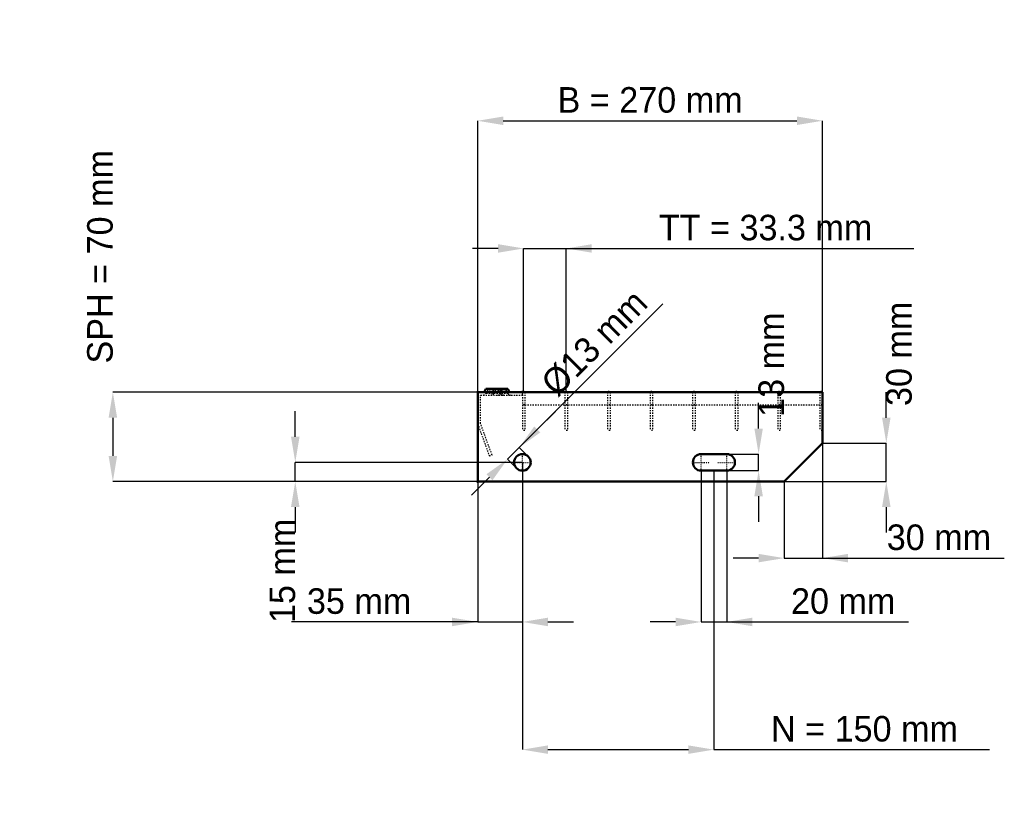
# Model space of a CAD drawing. Header units: millimetres. Extents: x -359 to 412, y -257 to 362.
import ezdxf

# ---------------------------------------------------------------- set-up
doc = ezdxf.new("R2010")
doc.units = ezdxf.units.MM
doc.linetypes.add('Center', pattern=[1.5, 0.45, -0.5, 0.05, -0.5])
doc.linetypes.add('Dashed', pattern=[2, 1, -1])
for name, color, linetype, lineweight in [('2d ConnectionPoints', 7, 'Continuous', 50), ('AM_0', 7, 'Continuous', 50), ('AM_5', 3, 'Continuous', 25), ('AM_7', 7, 'Center', 25), ('AM_9', 6, 'Dashed', 25)]:
    doc.layers.add(name, color=color, linetype=linetype, lineweight=lineweight)
doc.dimstyles.new('ISO-25', dxfattribs={"dimtxt": 2.5, "dimasz": 2.5, "dimexe": 1.25, "dimexo": 0.625, "dimtad": 1, "dimtxsty": 'Standard', "dimcen": 2.5, "dimadec": 0, "dimazin": 0, "dimtfac": 1, "dimtmove": 0, "dimatfit": 3, "dimfxl": 1, "dimarcsym": 0})

# ---------------------------------------------------------------- blocks, each defined once
blk = doc.blocks.new('1_270_2_33_33_7_VERTICAL_0_in_L10002350PX4223033112350_0')
at = {"layer": 'AM_9'}
blk.add_line((35, 60), (270, 60), dxfattribs=at)
blk = doc.blocks.new('2_1000_350_11_11_2_7_3_FRONT_0_in_L10002350PX4223033112350_0')
at = {"layer": 'AM_0'}
for p, q in [((6.43, 72.46), (5.01, 70)), ((6.43, 72.46), (23.57, 72.46)), ((18.99, 70), (17.57, 72.46)), ((24.99, 70), (23.57, 72.46))]:
    blk.add_line(p, q, dxfattribs=at)
at = {"layer": 'AM_7'}
for p, q in [((12, 73), (12, 67.5)), ((18, 73), (18, 67.5))]:
    blk.add_line(p, q, dxfattribs=at)
at = {"layer": 'AM_9'}
for p, q in [((7.89, 71.62), (6.3, 68.87)), ((6.43, 72.46), (7.89, 71.62)), ((22.11, 71.62), (7.89, 71.62)), ((12.43, 72.46), (11.01, 70)), ((13.89, 71.62), (12.3, 68.87)), ((12.43, 72.46), (13.89, 71.62)), ((16.11, 71.62), (17.57, 72.46)), ((17.7, 68.87), (16.11, 71.62)), ((22.11, 71.62), (23.57, 72.46)), ((23.7, 68.87), (22.11, 71.62)), ((35, 67.75), (35, 70)), ((2.25, 67.75), (35, 67.75)), ((2.25, 45.4), (2.25, 67.75)), ((23.7, 68.87), (6.3, 68.87)), ((19.28, 67.81), (21.08, 67.75)), ((0, 45), (9.1, 20)), ((11.21, 20.77), (2.25, 45.4)), ((9.1, 20), (11.21, 20.77))]:
    blk.add_line(p, q, dxfattribs=at)
blk.add_lwpolyline([(14.92, 67.75), (16.46, 67.8), (18, 67.84), (19.28, 67.81)], dxfattribs=at)
for centre, start, end in [((4.35, 70), 270, 330), ((10.35, 70), 270, 330), ((19.65, 70), 210, 270), ((25.65, 70), 210, 270)]:
    blk.add_arc(centre, 2.25, start, end, dxfattribs=at)
blk = doc.blocks.new('3_1000_0_30_11_11_2_3_HORIZONTAL_1_0_in_L10002350PX4223033112350_0')
at = {"layer": 'AM_9'}
for p, q in [((268, 70), (268, 40)), ((270, 60), (268, 60)), ((270, 40), (268, 40))]:
    blk.add_line(p, q, dxfattribs=at)
blk = doc.blocks.new('4_1000_0_30_11_11_2_3_HORIZONTAL_2_0_in_L10002350PX4223033112350_0')
at = {"layer": 'AM_9'}
for p, q in [((234.98, 70), (234.98, 40)), ((236.98, 70), (236.98, 40)), ((236.98, 60), (234.98, 60)), ((236.98, 40), (234.98, 40))]:
    blk.add_line(p, q, dxfattribs=at)
blk = doc.blocks.new('5_1000_0_30_11_11_2_3_HORIZONTAL_3_0_in_L10002350PX4223033112350_0')
at = {"layer": 'AM_9'}
for p, q in [((201.65, 70), (201.65, 40)), ((203.65, 70), (203.65, 40)), ((203.65, 60), (201.65, 60)), ((203.65, 40), (201.65, 40))]:
    blk.add_line(p, q, dxfattribs=at)
blk = doc.blocks.new('6_1000_0_30_11_11_2_3_HORIZONTAL_4_0_in_L10002350PX4223033112350_0')
at = {"layer": 'AM_9'}
for p, q in [((168.32, 70), (168.32, 40)), ((170.32, 70), (170.32, 40)), ((170.32, 60), (168.32, 60)), ((170.32, 40), (168.32, 40))]:
    blk.add_line(p, q, dxfattribs=at)
blk = doc.blocks.new('7_1000_0_30_11_11_2_3_HORIZONTAL_5_0_in_L10002350PX4223033112350_0')
at = {"layer": 'AM_9'}
for p, q in [((134.99, 70), (134.99, 40)), ((136.99, 70), (136.99, 40)), ((136.99, 60), (134.99, 60)), ((136.99, 40), (134.99, 40))]:
    blk.add_line(p, q, dxfattribs=at)
blk = doc.blocks.new('8_1000_0_30_11_11_2_3_HORIZONTAL_6_0_in_L10002350PX4223033112350_0')
at = {"layer": 'AM_9'}
for p, q in [((101.66, 70), (101.66, 40)), ((103.66, 70), (103.66, 40)), ((103.66, 60), (101.66, 60)), ((103.66, 40), (101.66, 40))]:
    blk.add_line(p, q, dxfattribs=at)
blk = doc.blocks.new('9_1000_0_30_11_11_2_3_HORIZONTAL_7_0_in_L10002350PX4223033112350_0')
at = {"layer": 'AM_9'}
for p, q in [((68.33, 70), (68.33, 40)), ((70.33, 70), (70.33, 40)), ((70.33, 60), (68.33, 60)), ((70.33, 40), (68.33, 40))]:
    blk.add_line(p, q, dxfattribs=at)
blk = doc.blocks.new('10_1000_0_30_11_11_2_3_HORIZONTAL_8_0_in_L10002350PX4223033112350_0')
at = {"layer": 'AM_9'}
for p, q in [((35, 70), (35, 40)), ((37, 70), (37, 40)), ((37, 60), (35, 60)), ((37, 40), (35, 40))]:
    blk.add_line(p, q, dxfattribs=at)
blk = doc.blocks.new('11_270_1000_350_2_33_33_7_70_3_LEFT_0_in_L10002350PX4223033112350_0')
at = {"layer": 'AM_0'}
for p, q in [((270, 70), (0, 70)), ((0, 70), (0, 0)), ((270, 30), (270, 70)), ((240, 0), (270, 30)), ((195, 21.5), (175, 21.5)), ((175, 8.5), (195, 8.5)), ((0, 0), (240, 0))]:
    blk.add_line(p, q, dxfattribs=at)
blk.add_circle((35, 15), 6.5, dxfattribs=at)
for centre, start, end in [((175, 15), 90, 270), ((195, 15), 270, 90)]:
    blk.add_arc(centre, 6.5, start, end, dxfattribs=at)
at = {"layer": 'AM_7'}
for p, q in [((35, 8.175), (35, 21.825)), ((175, 8.175), (175, 21.825)), ((195, 8.175), (195, 21.825)), ((28.175, 15), (41.825, 15)), ((168.175, 15), (181.825, 15)), ((188.175, 15), (201.825, 15))]:
    blk.add_line(p, q, dxfattribs=at)
blk = doc.blocks.new('*D12')
at = {"layer": 'AM_5', "color": 0, "lineweight": -2}
for p, q in [((0, 70), (0, 282.54)), ((20, 282.54), (250, 282.54)), ((270, 70), (270, 282.54))]:
    blk.add_line(p, q, dxfattribs=at)
at = {"layer": 'AM_5', "color": 0}
for points in [[(20, 285.88), (20, 279.21), (0, 282.54)], [(250, 279.21), (250, 285.88), (270, 282.54)]]:
    blk.add_solid(points, dxfattribs=at)
at = {"layer": 'Defpoints', "color": 0}
for p in [(270, 282.54), (0, 70), (270, 70)]:
    blk.add_point(p, dxfattribs=at)
at = {"layer": 'AM_5', "color": 0, "insert": (135, 298.75), "char_height": 20, "attachment_point": 5}
blk.add_mtext('B = 270 mm', dxfattribs=at)
blk = doc.blocks.new('*D13')
at = {"layer": 'AM_5', "color": 0, "lineweight": -2}
for p, q in [((16, 182.54), (-4, 182.54)), ((36, 70), (36, 182.54)), ((36, 182.54), (69.33, 182.54)), ((69.33, 70), (69.33, 182.54)), ((69.33, 182.54), (341.56, 182.54)), ((89.33, 182.54), (109.33, 182.54))]:
    blk.add_line(p, q, dxfattribs=at)
at = {"layer": 'AM_5', "color": 0}
for points in [[(16, 179.21), (16, 185.88), (36, 182.54)], [(89.33, 185.88), (89.33, 179.21), (69.33, 182.54)]]:
    blk.add_solid(points, dxfattribs=at)
at = {"layer": 'Defpoints', "color": 0}
for p in [(69.33, 182.54), (36, 70), (69.33, 70)]:
    blk.add_point(p, dxfattribs=at)
at = {"layer": 'AM_5', "color": 0, "insert": (225.45, 198.75), "char_height": 20, "attachment_point": 5}
blk.add_mtext('TT = 33.3 mm', dxfattribs=at)
blk = doc.blocks.new('*D14')
at = {"layer": 'AM_5', "color": 0, "lineweight": -2}
for p, q in [((0, 70), (-285.71, 70)), ((-285.71, 50), (-285.71, 20)), ((0, 0), (-285.71, 0))]:
    blk.add_line(p, q, dxfattribs=at)
at = {"layer": 'AM_5', "color": 0}
for points in [[(-282.38, 50), (-289.05, 50), (-285.71, 70)], [(-289.05, 20), (-282.38, 20), (-285.71, 0)]]:
    blk.add_solid(points, dxfattribs=at)
at = {"layer": 'Defpoints', "color": 0}
for p in [(0, 70), (-285.71, 0), (0, 0)]:
    blk.add_point(p, dxfattribs=at)
at = {"layer": 'AM_5', "color": 0, "insert": (-295.71, 176), "char_height": 20, "attachment_point": 5, "rotation": 90}
blk.add_mtext('SPH = 70 mm', dxfattribs=at)
blk = doc.blocks.new('*D15')
at = {"layer": 'AM_5', "color": 0, "lineweight": -2}
for p, q in [((-142.86, 35), (-142.86, 55)), ((35, 15), (-142.86, 15)), ((-142.86, 0), (-142.86, 15)), ((0, 0), (-142.86, 0)), ((-142.86, -20), (-142.86, -40))]:
    blk.add_line(p, q, dxfattribs=at)
at = {"layer": 'AM_5', "color": 0}
for points in [[(-146.19, 35), (-139.52, 35), (-142.86, 15)], [(-139.52, -20), (-146.19, -20), (-142.86, 0)]]:
    blk.add_solid(points, dxfattribs=at)
at = {"layer": 'Defpoints', "color": 0}
for p in [(-142.86, 15), (35, 15), (0, 0)]:
    blk.add_point(p, dxfattribs=at)
at = {"layer": 'AM_5', "color": 0, "insert": (-152.86, -70), "char_height": 20, "attachment_point": 5, "rotation": 90}
blk.add_mtext('15 mm', dxfattribs=at)
blk = doc.blocks.new('*D16')
at = {"layer": 'AM_5', "color": 0, "lineweight": -2}
for p, q in [((35, 15), (35, -110)), ((0, 0), (0, -110)), ((0, -110), (-145.72, -110)), ((-20, -110), (-40, -110)), ((0, -110), (35, -110)), ((55, -110), (75, -110))]:
    blk.add_line(p, q, dxfattribs=at)
at = {"layer": 'AM_5', "color": 0}
for points in [[(-20, -113.33), (-20, -106.67), (0, -110)], [(55, -106.67), (55, -113.33), (35, -110)]]:
    blk.add_solid(points, dxfattribs=at)
at = {"layer": 'Defpoints', "color": 0}
for p in [(35, 15), (0, 0), (35, -110)]:
    blk.add_point(p, dxfattribs=at)
at = {"layer": 'AM_5', "color": 0, "insert": (-92.86, -93.79), "char_height": 20, "attachment_point": 5}
blk.add_mtext('35 mm', dxfattribs=at)
blk = doc.blocks.new('*D17')
at = {"layer": 'AM_5', "color": 0, "lineweight": -2}
for p, q in [((175, 8.5), (175, -110)), ((195, 8.5), (195, -110)), ((155, -110), (135, -110)), ((175, -110), (195, -110)), ((195, -110), (337.45, -110)), ((215, -110), (235, -110))]:
    blk.add_line(p, q, dxfattribs=at)
at = {"layer": 'AM_5', "color": 0}
for points in [[(155, -113.33), (155, -106.67), (175, -110)], [(215, -106.67), (215, -113.33), (195, -110)]]:
    blk.add_solid(points, dxfattribs=at)
at = {"layer": 'Defpoints', "color": 0}
for p in [(175, 8.5), (195, 8.5), (195, -110)]:
    blk.add_point(p, dxfattribs=at)
at = {"layer": 'AM_5', "color": 0, "insert": (286.23, -93.79), "char_height": 20, "attachment_point": 5}
blk.add_mtext('20 mm', dxfattribs=at)
blk = doc.blocks.new('*D18')
at = {"layer": 'AM_5', "color": 0, "lineweight": -2}
for p, q in [((220, 41.5), (220, 61.5)), ((195, 21.5), (220, 21.5)), ((220, 8.5), (220, 21.5)), ((195, 8.5), (220, 8.5)), ((220, -11.5), (220, -31.5))]:
    blk.add_line(p, q, dxfattribs=at)
at = {"layer": 'AM_5', "color": 0}
for points in [[(216.67, 41.5), (223.33, 41.5), (220, 21.5)], [(223.33, -11.5), (216.67, -11.5), (220, 8.5)]]:
    blk.add_solid(points, dxfattribs=at)
at = {"layer": 'Defpoints', "color": 0}
for p in [(195, 21.5), (220, 21.5), (195, 8.5)]:
    blk.add_point(p, dxfattribs=at)
at = {"layer": 'AM_5', "color": 0, "insert": (230, 91.5), "char_height": 20, "attachment_point": 5, "rotation": 90}
blk.add_mtext('13 mm', dxfattribs=at)
blk = doc.blocks.new('*D19')
at = {"layer": 'AM_5', "color": 0, "lineweight": -2}
for p, q in [((320, 50), (320, 70)), ((270, 30), (320, 30)), ((320, 0), (320, 30)), ((240, 0), (320, 0)), ((320, -20), (320, -40))]:
    blk.add_line(p, q, dxfattribs=at)
at = {"layer": 'AM_5', "color": 0}
for points in [[(316.67, 50), (323.33, 50), (320, 30)], [(323.33, -20), (316.67, -20), (320, 0)]]:
    blk.add_solid(points, dxfattribs=at)
at = {"layer": 'Defpoints', "color": 0}
for p in [(270, 30), (320, 30), (240, 0)]:
    blk.add_point(p, dxfattribs=at)
at = {"layer": 'AM_5', "color": 0, "insert": (330, 100), "char_height": 20, "attachment_point": 5, "rotation": 90}
blk.add_mtext('30 mm', dxfattribs=at)
blk = doc.blocks.new('*D20')
at = {"layer": 'AM_5', "color": 0, "lineweight": -2}
for p, q in [((270, 30), (270, -60)), ((240, 0), (240, -60)), ((220, -60), (200, -60)), ((240, -60), (270, -60)), ((270, -60), (412.4, -60)), ((290, -60), (310, -60))]:
    blk.add_line(p, q, dxfattribs=at)
at = {"layer": 'AM_5', "color": 0}
for points in [[(220, -63.33), (220, -56.67), (240, -60)], [(290, -56.67), (290, -63.33), (270, -60)]]:
    blk.add_solid(points, dxfattribs=at)
at = {"layer": 'Defpoints', "color": 0}
for p in [(270, 30), (240, 0), (270, -60)]:
    blk.add_point(p, dxfattribs=at)
at = {"layer": 'AM_5', "color": 0, "insert": (361.2, -43.79), "char_height": 20, "attachment_point": 5}
blk.add_mtext('30 mm', dxfattribs=at)
blk = doc.blocks.new('*D21')
at = {"layer": 'AM_5', "color": 0, "lineweight": -2}
for p, q in [((35, 15), (35, -210)), ((185, 8.5), (185, -210)), ((55, -210), (165, -210)), ((185, -210), (400.8, -210))]:
    blk.add_line(p, q, dxfattribs=at)
at = {"layer": 'AM_5', "color": 0}
for points in [[(55, -206.67), (55, -213.33), (35, -210)], [(165, -213.33), (165, -206.67), (185, -210)]]:
    blk.add_solid(points, dxfattribs=at)
at = {"layer": 'Defpoints', "color": 0}
for p in [(35, 15), (185, 8.5), (185, -210)]:
    blk.add_point(p, dxfattribs=at)
at = {"layer": 'AM_5', "color": 0, "insert": (302.9, -193.79), "char_height": 20, "attachment_point": 5}
blk.add_mtext('N = 150 mm', dxfattribs=at)
blk = doc.blocks.new('*D22')
at = {"layer": 'AM_5', "color": 0, "lineweight": -2}
for p, q in [((32.53, 26.67), (145.04, 139.18)), ((46.67, 40.81), (60.81, 54.95)), ((23.33, 17.47), (32.53, 26.67)), ((39.6, 19.6), (32.53, 26.67)), ((30.4, 10.4), (23.33, 17.47)), ((9.19, 3.33), (-4.95, -10.81))]:
    blk.add_line(p, q, dxfattribs=at)
at = {"layer": 'AM_5', "color": 0}
for points in [[(44.31, 43.17), (49.02, 38.45), (32.53, 26.67)], [(11.55, 0.98), (6.83, 5.69), (23.33, 17.47)]]:
    blk.add_solid(points, dxfattribs=at)
at = {"layer": 'Defpoints', "color": 0}
for p in [(32.53, 26.67), (39.6, 19.6), (30.4, 10.4)]:
    blk.add_point(p, dxfattribs=at)
at = {"layer": 'AM_5', "color": 0, "insert": (91.46, 108.53), "char_height": 20, "attachment_point": 5, "rotation": 45}
blk.add_mtext('Ø13 mm', dxfattribs=at)

msp = doc.modelspace()

# ---------------------------------------------------------------- linework, layer by layer
at = {"layer": '2d ConnectionPoints'}
for p in [(0, 70), (0, 70), (0, 70), (0, 70), (0, 70), (0, 70), (35, 70), (36, 70), (36, 70), (69.33, 70), (69.33, 70), (102.66, 70), (102.66, 70), (135.99, 70), (135.99, 70), (169.32, 70), (169.32, 70), (202.65, 70), (202.65, 70), (235.98, 70), (235.98, 70), (269, 70), (0, 0), (0, 0)]:
    msp.add_point(p, dxfattribs=at)

# ---------------------------------------------------------------- block references
for name in ['2_1000_350_11_11_2_7_3_FRONT_0_in_L10002350PX4223033112350_0', '11_270_1000_350_2_33_33_7_70_3_LEFT_0_in_L10002350PX4223033112350_0', '10_1000_0_30_11_11_2_3_HORIZONTAL_8_0_in_L10002350PX4223033112350_0', '9_1000_0_30_11_11_2_3_HORIZONTAL_7_0_in_L10002350PX4223033112350_0', '8_1000_0_30_11_11_2_3_HORIZONTAL_6_0_in_L10002350PX4223033112350_0', '7_1000_0_30_11_11_2_3_HORIZONTAL_5_0_in_L10002350PX4223033112350_0', '6_1000_0_30_11_11_2_3_HORIZONTAL_4_0_in_L10002350PX4223033112350_0', '5_1000_0_30_11_11_2_3_HORIZONTAL_3_0_in_L10002350PX4223033112350_0', '4_1000_0_30_11_11_2_3_HORIZONTAL_2_0_in_L10002350PX4223033112350_0', '3_1000_0_30_11_11_2_3_HORIZONTAL_1_0_in_L10002350PX4223033112350_0', '1_270_2_33_33_7_VERTICAL_0_in_L10002350PX4223033112350_0']:
    msp.add_blockref(name, (0, 0))

# ---------------------------------------------------------------- dimensions: what is measured, and where the dimension line sits
at = {"layer": 'AM_5'}
for base, p1, p2, text, picture, middle in [((270, 282.544), (0, 70), (270, 70), 'B = 270 mm', '*D12', (135, 282.544)), ((69.33, 182.544), (36, 70), (69.33, 70), 'TT = 33.3 mm', '*D13', (225.445, 182.544)), ((270, -60), (240, 0), (270, 30), '30 mm', '*D20', (361.2, -60)), ((35, -110), (0, 0), (35, 15), '35 mm', '*D16', (-92.861, -110)), ((185, -210), (35, 15), (185, 8.5), 'N = 150 mm', '*D21', (302.898, -210)), ((195, -110), (175, 8.5), (195, 8.5), '20 mm', '*D17', (286.227, -110))]:
    dim = msp.add_linear_dim(base=base, p1=p1, p2=p2, text=text, dimstyle='ISO-25', override={"dimtxt": 20, "dimasz": 20, "dimexe": 0, "dimexo": 0, "dimgap": 6}, dxfattribs=at)
    dim.commit()
    dim.dimension.update_dxf_attribs({"geometry": picture, "text_midpoint": middle, "dimtype": 160})
for base, p1, p2, text, picture, middle in [((-285.714, 0), (0, 70), (0, 0), 'SPH = 70 mm', '*D14', (-295.714, 176)), ((320, 30), (240, 0), (270, 30), '30 mm', '*D19', (330, 100)), ((220, 21.5), (195, 8.5), (195, 21.5), '13 mm', '*D18', (230, 91.5)), ((-142.857, 15), (0, 0), (35, 15), '15 mm', '*D15', (-152.857, -70))]:
    dim = msp.add_linear_dim(base=base, p1=p1, p2=p2, angle=90, text=text, dimstyle='ISO-25', override={"dimtxt": 20, "dimasz": 20, "dimexe": 0, "dimexo": 0, "dimgap": 6}, dxfattribs=at)
    dim.commit()
    dim.dimension.update_dxf_attribs({"geometry": picture, "text_midpoint": middle, "dimtype": 160, "text_rotation": 90})
dim = msp.add_linear_dim(base=(32.525, 26.667), p1=(30.404, 10.404), p2=(39.596, 19.596), angle=45, text='Ø13 mm', dimstyle='ISO-25', override={"dimtxt": 20, "dimasz": 20, "dimexe": 0, "dimexo": 0, "dimgap": 6}, dxfattribs=at)
dim.commit()
dim.dimension.update_dxf_attribs({"geometry": '*D22', "text_midpoint": (102.924, 97.066), "dimtype": 161})

doc.saveas('drawing.dxf')
